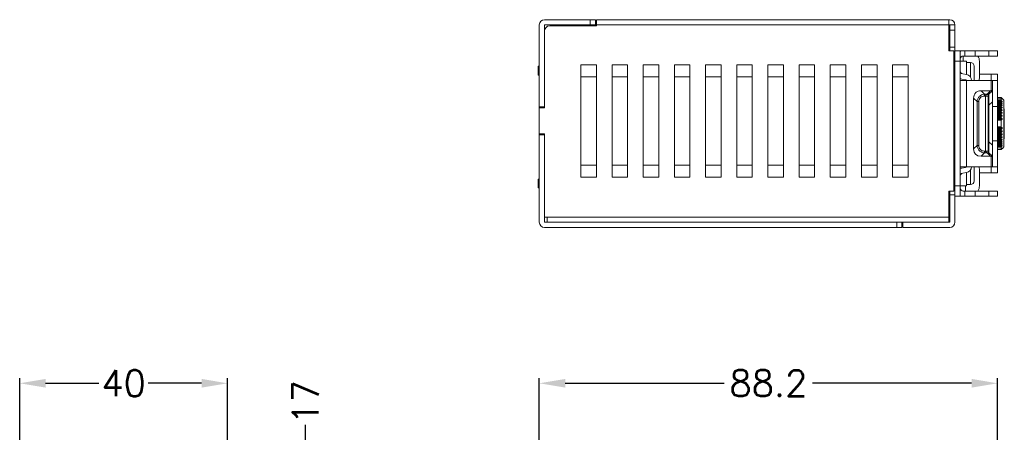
# Model space of a CAD drawing. Header units: millimetres. Extents: x 38 to 345, y 39 to 594.
# Tile 36 of 46: x 38 to 228, y 515 to 594. Entities that reach past the tile are written whole.
import ezdxf

# ---------------------------------------------------------------- set-up
doc = ezdxf.new("R2010")
doc.units = ezdxf.units.MM
doc.layers.add('DIM', color=7, linetype='Continuous')
doc.styles.get("Standard").update_dxf_attribs({"font": 'txt.shx'})
doc.dimstyles.new('ISO-25', dxfattribs={"dimtxt": 5, "dimasz": 5, "dimexe": 1, "dimexo": 1, "dimgap": 1, "dimtad": 0, "dimdsep": 46, "dimtxsty": 'Standard', "dimcen": 1, "dimadec": 0, "dimazin": 0, "dimtfac": 1, "dimtmove": 0, "dimatfit": 3, "dimfxl": 0, "dimarcsym": 0})

# ---------------------------------------------------------------- blocks, each defined once
blk = doc.blocks.new('*D2')
at = {"layer": 'Defpoints', "color": 0}
for p in [(226.47, 524.04), (226.47, 511.04), (138.27, 494.04)]:
    blk.add_point(p, dxfattribs=at)
at = {"layer": 'DIM', "color": 0, "lineweight": -2}
for p, q in [((138.27, 495.04), (138.27, 525.04)), ((226.47, 512.04), (226.47, 525.04)), ((143.27, 524.04), (173.87, 524.04)), ((221.47, 524.04), (190.87, 524.04))]:
    blk.add_line(p, q, dxfattribs=at)
at = {"layer": 'DIM', "color": 0}
for points in [[(143.27, 524.88), (143.27, 523.21), (138.27, 524.04)], [(221.47, 524.88), (221.47, 523.21), (226.47, 524.04)]]:
    blk.add_solid(points, dxfattribs=at)
at = {"layer": 'DIM', "color": 0, "lineweight": 0, "insert": (182.37, 524.04), "char_height": 5, "attachment_point": 5}
blk.add_mtext('88.2', dxfattribs=at)
blk = doc.blocks.new('*D6')
at = {"layer": 'Defpoints', "color": 0}
for p in [(78.27, 524.04), (38.27, 494.04), (78.27, 494.04)]:
    blk.add_point(p, dxfattribs=at)
at = {"layer": 'DIM', "color": 0, "lineweight": -2}
for p, q in [((38.27, 495.04), (38.27, 525.04)), ((78.27, 495.04), (78.27, 525.04)), ((43.27, 524.04), (53.52, 524.04)), ((73.27, 524.04), (63.02, 524.04))]:
    blk.add_line(p, q, dxfattribs=at)
at = {"layer": 'DIM', "color": 0}
for points in [[(43.27, 524.88), (43.27, 523.21), (38.27, 524.04)], [(73.27, 524.88), (73.27, 523.21), (78.27, 524.04)]]:
    blk.add_solid(points, dxfattribs=at)
at = {"layer": 'DIM', "color": 0, "lineweight": 0, "insert": (58.27, 524.04), "char_height": 5, "attachment_point": 5}
blk.add_mtext('40', dxfattribs=at)
blk = doc.blocks.new('*D8')
at = {"layer": 'Defpoints', "color": 0}
for p in [(61.57, 511.04), (93.27, 511.04), (78.27, 494.04)]:
    blk.add_point(p, dxfattribs=at)
at = {"layer": 'DIM', "color": 0, "lineweight": -2}
for p, q in [((93.27, 511.04), (93.27, 516.04)), ((62.57, 511.04), (94.27, 511.04)), ((93.27, 499.04), (93.27, 506.04)), ((79.27, 494.04), (94.27, 494.04))]:
    blk.add_line(p, q, dxfattribs=at)
at = {"layer": 'DIM', "color": 0}
for points in [[(92.44, 506.04), (94.1, 506.04), (93.27, 511.04)], [(92.44, 499.04), (94.1, 499.04), (93.27, 494.04)]]:
    blk.add_solid(points, dxfattribs=at)
at = {"layer": 'DIM', "color": 0, "lineweight": 0, "insert": (93.27, 520.38), "char_height": 5, "attachment_point": 5, "rotation": 90}
blk.add_mtext('17', dxfattribs=at)

msp = doc.modelspace()

# ---------------------------------------------------------------- linework, layer by layer
at = {"color": 7, "linetype": 'Continuous', "lineweight": 0}
for p, q in [((148.074, 594.043), (139.274, 594.043)), ((149.074, 594.043), (148.074, 594.043)), ((148.074, 593.043), (148.074, 594.043)), ((149.074, 594.043), (149.074, 593.043)), ((149.274, 594.043), (217.074, 594.043)), ((149.274, 594.043), (149.274, 593.043)), ((217.074, 593.043), (217.074, 594.043)), ((217.074, 594.043), (217.274, 594.043)), ((138.274, 593.043), (138.274, 577.243)), ((148.074, 593.043), (139.274, 593.043)), ((139.274, 593.043), (139.274, 591.843)), ((139.274, 591.843), (139.274, 577.243)), ((139.274, 577.243), (139.274, 591.843)), ((149.274, 592.843), (140.274, 592.843)), ((142.274, 592.943), (141.274, 592.943)), ((141.274, 592.843), (141.274, 592.943)), ((142.274, 592.943), (148.074, 592.943)), ((142.274, 592.943), (142.274, 592.843)), ((143.274, 593.043), (143.274, 592.943)), ((146.274, 593.043), (146.274, 592.943)), ((148.074, 593.043), (149.074, 593.043)), ((148.074, 592.943), (149.074, 592.943)), ((149.074, 592.943), (149.258, 592.943)), ((149.274, 592.843), (149.274, 593.043)), ((217.074, 593.043), (149.274, 593.043)), ((217.074, 588.043), (217.074, 593.043)), ((217.074, 593.043), (217.274, 593.043)), ((217.274, 593.043), (217.274, 592.043)), ((217.274, 593.043), (218.274, 593.043)), ((217.274, 592.043), (217.274, 588.743)), ((218.274, 592.043), (217.274, 592.043)), ((218.274, 592.043), (218.274, 593.043)), ((218.274, 592.043), (218.274, 588.743)), ((217.074, 588.043), (218.074, 588.043)), ((217.274, 588.043), (217.274, 588.743)), ((217.274, 588.743), (218.274, 588.743)), ((218.074, 588.043), (218.074, 561.043)), ((218.274, 560.343), (218.274, 588.743)), ((218.274, 588.043), (219.274, 588.043)), ((219.274, 586.043), (219.274, 588.043)), ((219.874, 588.043), (219.274, 588.043)), ((220.187, 588.043), (219.874, 588.043)), ((222.156, 588.043), (220.187, 588.043)), ((220.187, 587.043), (220.187, 588.043)), ((224.774, 588.043), (222.156, 588.043)), ((222.156, 588.043), (222.156, 587.043)), ((224.774, 588.043), (224.774, 587.043)), ((226.474, 588.043), (224.774, 588.043)), ((226.474, 588.043), (226.474, 587.043)), ((219.274, 586.043), (218.274, 586.043)), ((220.474, 586.043), (219.274, 586.043)), ((219.274, 586.043), (219.274, 582.343)), ((220.187, 587.043), (219.874, 587.043)), ((219.874, 587.043), (219.874, 586.043)), ((220.187, 587.043), (222.156, 587.043)), ((220.474, 585.793), (220.474, 586.043)), ((220.474, 583.47), (220.474, 585.793)), ((220.474, 585.793), (221.274, 585.793)), ((221.274, 583.055), (221.274, 585.793)), ((222.156, 587.043), (224.774, 587.043)), ((222.974, 582.793), (222.974, 586.043)), ((224.774, 587.043), (226.474, 587.043)), ((138.064, 583.393), (138.064, 585.093)), ((138.274, 585.093), (138.064, 585.093)), ((146.274, 585.334), (146.274, 583.043)), ((146.274, 585.334), (149.274, 585.334)), ((149.274, 583.043), (149.274, 585.334)), ((152.274, 585.334), (152.274, 583.043)), ((152.274, 585.334), (155.274, 585.334)), ((155.274, 583.043), (155.274, 585.334)), ((158.274, 585.334), (158.274, 583.043)), ((158.274, 585.334), (161.274, 585.334)), ((161.274, 583.043), (161.274, 585.334)), ((164.274, 585.334), (164.274, 583.043)), ((164.274, 585.334), (167.274, 585.334)), ((167.274, 583.043), (167.274, 585.334)), ((170.274, 585.334), (170.274, 583.043)), ((170.274, 585.334), (173.274, 585.334)), ((173.274, 583.043), (173.274, 585.334)), ((176.274, 585.334), (176.274, 583.043)), ((176.274, 585.334), (179.274, 585.334)), ((179.274, 583.043), (179.274, 585.334)), ((182.274, 585.334), (182.274, 583.043)), ((182.274, 585.334), (185.274, 585.334)), ((185.274, 583.043), (185.274, 585.334)), ((188.274, 585.334), (188.274, 583.043)), ((188.274, 585.334), (191.274, 585.334)), ((191.274, 583.043), (191.274, 585.334)), ((194.274, 585.334), (194.274, 583.043)), ((194.274, 585.334), (197.274, 585.334)), ((197.274, 583.043), (197.274, 585.334)), ((200.274, 585.334), (200.274, 583.043)), ((200.274, 585.334), (203.274, 585.334)), ((203.274, 583.043), (203.274, 585.334)), ((206.274, 585.334), (206.274, 583.043)), ((206.274, 585.334), (209.274, 585.334)), ((209.274, 583.043), (209.274, 585.334)), ((219.274, 583.733), (219.395, 583.824)), ((221.974, 583.043), (221.974, 585.093)), ((221.974, 585.087), (221.974, 585.086)), ((221.974, 585.086), (221.974, 583.043)), ((138.064, 583.393), (138.274, 583.393)), ((146.274, 566.043), (146.274, 583.043)), ((149.274, 583.043), (146.274, 583.043)), ((149.274, 583.043), (149.274, 566.043)), ((152.274, 566.043), (152.274, 583.043)), ((155.274, 583.043), (152.274, 583.043)), ((155.274, 583.043), (155.274, 566.043)), ((158.274, 566.043), (158.274, 583.043)), ((161.274, 583.043), (158.274, 583.043)), ((161.274, 583.043), (161.274, 566.043)), ((164.274, 566.043), (164.274, 583.043)), ((167.274, 583.043), (164.274, 583.043)), ((167.274, 583.043), (167.274, 566.043)), ((170.274, 566.043), (170.274, 583.043)), ((173.274, 583.043), (170.274, 583.043)), ((173.274, 583.043), (173.274, 566.043)), ((176.274, 566.043), (176.274, 583.043)), ((179.274, 583.043), (176.274, 583.043)), ((179.274, 583.043), (179.274, 566.043)), ((182.274, 566.043), (182.274, 583.043)), ((185.274, 583.043), (182.274, 583.043)), ((185.274, 583.043), (185.274, 566.043)), ((188.274, 566.043), (188.274, 583.043)), ((191.274, 583.043), (188.274, 583.043)), ((191.274, 583.043), (191.274, 566.043)), ((194.274, 566.043), (194.274, 583.043)), ((197.274, 583.043), (194.274, 583.043)), ((197.274, 583.043), (197.274, 566.043)), ((200.274, 566.043), (200.274, 583.043)), ((203.274, 583.043), (200.274, 583.043)), ((203.274, 583.043), (203.274, 566.043)), ((206.274, 566.043), (206.274, 583.043)), ((209.274, 583.043), (206.274, 583.043)), ((209.274, 583.043), (209.274, 566.043)), ((220.316, 582.343), (219.274, 582.343)), ((219.274, 582.343), (219.274, 565.743)), ((220.311, 582.483), (219.596, 582.609)), ((220.485, 583.468), (219.77, 583.594)), ((220.474, 582.343), (220.316, 582.343)), ((225.274, 582.343), (220.474, 582.343)), ((220.474, 582.343), (220.474, 565.743)), ((221.274, 583.043), (221.274, 583.055)), ((221.274, 582.95), (221.274, 583.043)), ((221.974, 582.343), (221.974, 583.043)), ((221.974, 583.043), (221.974, 582.343)), ((222.974, 583.543), (225.274, 583.543)), ((225.433, 583.543), (225.274, 583.543)), ((225.274, 582.343), (225.274, 583.543)), ((225.474, 582.343), (225.274, 582.343)), ((225.274, 580.362), (225.274, 582.343)), ((226.474, 583.543), (225.433, 583.543)), ((225.474, 582.343), (226.474, 582.343)), ((225.474, 582.343), (225.474, 577.343)), ((226.474, 583.543), (226.474, 582.343)), ((226.474, 577.343), (226.474, 582.343)), ((223.942, 579.689), (223.289, 580.343)), ((223.289, 580.343), (225.121, 580.343)), ((225.121, 580.343), (224.467, 579.689)), ((225.474, 580.343), (224.821, 579.689)), ((225.35, 580.375), (225.274, 580.362)), ((221.874, 578.928), (222.528, 578.275)), ((221.874, 569.157), (221.874, 578.928)), ((222.881, 578.275), (222.528, 578.275)), ((222.528, 569.81), (222.528, 578.275)), ((222.881, 578.275), (222.881, 569.81)), ((223.942, 579.689), (223.942, 579.335)), ((223.942, 579.689), (224.467, 579.689)), ((224.174, 579.335), (223.942, 579.335)), ((224.174, 568.75), (224.174, 579.335)), ((224.674, 579.335), (224.174, 579.335)), ((224.674, 579.335), (224.674, 577.568)), ((224.821, 577.568), (225.474, 578.221)), ((226.474, 579.036), (227.174, 579.036)), ((227.174, 579.028), (226.474, 579.028)), ((226.474, 578.956), (227.174, 578.956)), ((226.474, 578.955), (227.174, 578.955)), ((227.174, 578.946), (226.474, 578.946)), ((226.474, 578.584), (227.174, 578.584)), ((227.174, 578.564), (226.474, 578.564)), ((227.247, 578.445), (226.474, 578.445)), ((226.474, 578.316), (227.196, 578.316)), ((226.474, 578.298), (227.174, 578.298)), ((227.174, 578.23), (226.474, 578.23)), ((227.246, 578.103), (226.474, 578.103)), ((227.174, 579.036), (227.246, 578.969)), ((227.174, 579.028), (227.174, 579.036)), ((227.246, 578.946), (227.174, 579.028)), ((227.174, 578.956), (227.177, 578.956)), ((227.174, 578.955), (227.177, 578.956)), ((227.174, 578.946), (227.174, 578.955)), ((227.174, 578.946), (227.174, 578.584)), ((227.174, 578.564), (227.174, 578.584)), ((227.174, 578.23), (227.174, 578.298)), ((227.177, 578.956), (227.188, 578.951)), ((227.188, 578.951), (227.248, 578.904)), ((227.246, 578.946), (227.196, 578.946)), ((227.268, 578.923), (227.246, 578.946)), ((227.268, 578.923), (227.246, 578.946)), ((227.25, 578.296), (227.374, 578.296)), ((227.353, 578.81), (227.374, 578.81)), ((227.4, 578.817), (227.374, 578.843)), ((227.374, 578.842), (227.374, 578.843)), ((227.374, 578.791), (227.374, 578.81)), ((227.374, 578.228), (227.374, 578.296)), ((227.674, 578.543), (227.4, 578.817)), ((227.674, 577.542), (227.674, 578.543)), ((138.274, 577.243), (139.274, 577.243)), ((138.274, 577.243), (138.274, 577.043)), ((138.274, 572.043), (138.274, 577.043)), ((138.274, 577.043), (139.274, 577.043)), ((138.774, 577.043), (138.774, 577.243)), ((139.274, 577.043), (139.274, 577.243)), ((224.674, 570.517), (224.674, 577.568)), ((224.821, 577.568), (224.674, 577.568)), ((224.821, 577.568), (224.821, 570.517)), ((225.474, 577.343), (225.474, 570.743)), ((226.474, 577.343), (225.474, 577.343)), ((226.474, 577.963), (227.207, 577.963)), ((226.474, 577.935), (227.174, 577.935)), ((227.174, 577.854), (226.474, 577.854)), ((227.246, 577.721), (226.474, 577.721)), ((226.474, 577.571), (227.374, 577.571)), ((226.474, 577.551), (227.219, 577.551)), ((226.474, 577.511), (227.174, 577.511)), ((227.174, 577.419), (226.474, 577.419)), ((226.474, 577.343), (226.474, 570.743)), ((227.246, 577.281), (226.474, 577.281)), ((226.474, 577.135), (227.374, 577.135)), ((226.474, 577.086), (227.233, 577.086)), ((226.474, 577.032), (227.174, 577.032)), ((227.174, 576.93), (226.474, 576.93)), ((227.246, 576.79), (226.474, 576.79)), ((226.474, 576.65), (227.374, 576.65)), ((227.374, 576.578), (226.474, 576.578)), ((226.474, 576.575), (227.246, 576.575)), ((226.474, 576.507), (227.174, 576.507)), ((227.174, 576.396), (226.474, 576.396)), ((227.246, 576.255), (226.474, 576.255)), ((226.474, 576.125), (227.374, 576.125)), ((227.174, 577.854), (227.174, 577.935)), ((227.174, 577.419), (227.174, 577.511)), ((227.174, 576.93), (227.174, 577.032)), ((227.174, 576.396), (227.174, 576.507)), ((227.246, 576.79), (227.201, 576.851)), ((227.207, 577.963), (227.246, 577.954)), ((227.246, 577.281), (227.213, 577.324)), ((227.219, 577.551), (227.246, 577.547)), ((227.233, 577.086), (227.246, 577.085)), ((227.246, 577.085), (227.374, 577.069)), ((227.246, 576.575), (227.374, 576.578)), ((227.253, 577.951), (227.374, 577.951)), ((227.374, 577.901), (227.374, 577.951)), ((227.374, 577.512), (227.374, 577.571)), ((227.374, 577.069), (227.374, 577.135)), ((227.374, 576.578), (227.374, 576.65)), ((227.374, 576.048), (227.374, 576.125)), ((227.674, 574.043), (227.674, 577.542)), ((227.774, 576.893), (227.674, 576.993)), ((227.774, 575.919), (227.774, 576.893)), ((227.374, 576.048), (226.474, 576.048)), ((226.474, 576.025), (227.246, 576.025)), ((226.474, 575.942), (227.174, 575.942)), ((227.174, 575.824), (226.474, 575.824)), ((227.246, 575.686), (226.474, 575.686)), ((226.474, 575.566), (227.374, 575.566)), ((227.374, 575.485), (226.474, 575.485)), ((226.474, 575.444), (227.246, 575.444)), ((226.474, 575.347), (227.174, 575.347)), ((227.174, 575.224), (226.474, 575.224)), ((227.246, 575.09), (226.474, 575.09)), ((226.474, 574.984), (227.374, 574.984)), ((227.374, 574.843), (226.474, 574.843)), ((226.474, 574.785), (227.248, 574.785)), ((227.174, 574.666), (226.474, 574.666)), ((227.174, 575.824), (227.174, 575.942)), ((227.184, 575.779), (227.174, 575.824)), ((227.174, 575.224), (227.174, 575.347)), ((227.178, 575.198), (227.174, 575.224)), ((227.174, 574.043), (227.174, 574.666)), ((227.246, 576.025), (227.374, 576.048)), ((227.374, 575.485), (227.374, 575.566)), ((227.374, 574.843), (227.374, 574.984)), ((227.774, 575.892), (227.774, 575.919)), ((227.774, 574.743), (227.774, 575.892)), ((227.774, 574.707), (227.774, 574.743)), ((227.774, 574.519), (227.774, 574.707)), ((227.774, 574.487), (227.774, 574.519)), ((227.774, 574.043), (227.774, 574.487)), ((227.174, 573.421), (226.474, 573.421)), ((227.248, 573.301), (226.474, 573.301)), ((226.474, 573.243), (227.374, 573.243)), ((227.374, 573.101), (226.474, 573.101)), ((226.474, 572.995), (227.246, 572.995)), ((226.474, 572.861), (227.174, 572.861)), ((227.174, 572.712), (226.474, 572.712)), ((227.246, 572.641), (226.474, 572.641)), ((226.474, 572.6), (227.374, 572.6)), ((227.374, 572.519), (226.474, 572.519)), ((226.474, 572.399), (227.246, 572.399)), ((227.174, 573.421), (227.174, 574.043)), ((227.174, 572.861), (227.178, 572.887)), ((227.174, 572.712), (227.174, 572.861)), ((227.174, 572.261), (227.184, 572.306)), ((227.374, 573.101), (227.374, 573.243)), ((227.374, 572.519), (227.374, 572.6)), ((227.674, 570.543), (227.674, 574.043)), ((227.774, 573.595), (227.774, 574.043)), ((227.774, 573.566), (227.774, 573.595)), ((227.774, 573.375), (227.774, 573.566)), ((227.774, 573.343), (227.774, 573.375)), ((227.774, 572.193), (227.774, 573.343)), ((138.274, 572.043), (138.274, 571.843)), ((139.274, 572.043), (138.274, 572.043)), ((138.274, 571.843), (139.274, 571.843)), ((138.274, 571.843), (138.274, 555.043)), ((138.774, 571.843), (138.774, 572.043)), ((139.274, 571.843), (139.274, 572.043)), ((139.274, 571.843), (139.274, 556.243)), ((139.274, 556.243), (139.274, 571.843)), ((224.674, 570.517), (224.674, 568.75)), ((224.674, 570.517), (224.821, 570.517)), ((225.474, 569.864), (224.821, 570.517)), ((225.474, 570.743), (225.474, 565.743)), ((225.474, 570.743), (226.474, 570.743)), ((226.474, 572.261), (227.174, 572.261)), ((227.174, 572.119), (226.474, 572.119)), ((227.246, 572.06), (226.474, 572.06)), ((226.474, 572.037), (227.374, 572.037)), ((227.374, 571.96), (226.474, 571.96)), ((226.474, 571.83), (227.246, 571.83)), ((226.474, 571.689), (227.174, 571.689)), ((227.174, 571.555), (226.474, 571.555)), ((226.474, 571.51), (227.244, 571.51)), ((226.474, 571.507), (227.244, 571.507)), ((227.374, 571.435), (226.474, 571.435)), ((226.474, 571.295), (227.246, 571.295)), ((226.474, 571.155), (227.174, 571.155)), ((227.174, 571.031), (226.474, 571.031)), ((226.474, 570.998), (227.229, 570.998)), ((227.374, 570.95), (226.474, 570.95)), ((226.474, 570.804), (227.246, 570.804)), ((226.474, 565.743), (226.474, 570.743)), ((226.474, 570.666), (227.174, 570.666)), ((227.174, 570.555), (226.474, 570.555)), ((226.474, 570.533), (227.215, 570.533)), ((227.374, 570.514), (226.474, 570.514)), ((227.174, 572.119), (227.174, 572.261)), ((227.174, 571.555), (227.174, 571.689)), ((227.174, 571.031), (227.174, 571.155)), ((227.174, 570.555), (227.174, 570.666)), ((227.201, 571.234), (227.246, 571.295)), ((227.213, 570.761), (227.246, 570.804)), ((227.246, 570.538), (227.215, 570.533)), ((227.246, 571), (227.229, 570.998)), ((227.246, 571.51), (227.244, 571.51)), ((227.244, 571.507), (227.374, 571.507)), ((227.374, 572.037), (227.246, 572.06)), ((227.374, 571.507), (227.246, 571.51)), ((227.374, 571.016), (227.246, 571)), ((227.374, 571.96), (227.374, 572.037)), ((227.374, 571.435), (227.374, 571.507)), ((227.374, 570.95), (227.374, 571.016)), ((227.374, 570.514), (227.374, 570.573)), ((227.774, 571.193), (227.674, 571.093)), ((227.674, 569.543), (227.674, 570.543)), ((227.774, 572.166), (227.774, 572.193)), ((227.774, 571.193), (227.774, 572.166)), ((222.528, 569.81), (221.874, 569.157)), ((222.528, 569.81), (222.881, 569.81)), ((223.942, 568.75), (223.942, 568.396)), ((223.942, 568.75), (224.174, 568.75)), ((224.174, 568.75), (224.674, 568.75)), ((226.474, 570.364), (227.246, 570.364)), ((226.474, 570.231), (227.174, 570.231)), ((227.174, 570.133), (226.474, 570.133)), ((226.474, 570.12), (227.174, 570.12)), ((226.474, 569.982), (227.246, 569.982)), ((226.474, 569.855), (227.174, 569.855)), ((227.174, 569.773), (226.474, 569.773)), ((226.474, 569.767), (227.174, 569.767)), ((226.474, 569.64), (227.248, 569.64)), ((226.474, 569.521), (227.174, 569.521)), ((227.174, 569.112), (226.474, 569.112)), ((226.474, 569.057), (227.174, 569.057)), ((227.174, 569.048), (226.474, 569.048)), ((227.174, 570.133), (227.174, 570.231)), ((227.174, 570.12), (227.202, 570.12)), ((227.174, 569.773), (227.174, 569.855)), ((227.191, 569.767), (227.174, 569.773)), ((227.174, 569.767), (227.191, 569.767)), ((227.174, 569.112), (227.174, 569.521)), ((227.247, 569.181), (227.174, 569.112)), ((227.174, 569.057), (227.21, 569.1)), ((227.174, 569.048), (227.174, 569.057)), ((227.18, 569.052), (227.174, 569.048)), ((227.227, 569.097), (227.18, 569.052)), ((227.246, 570.131), (227.202, 570.12)), ((227.203, 569.139), (227.246, 569.139)), ((227.21, 569.1), (227.246, 569.139)), ((227.246, 569.139), (227.268, 569.162)), ((227.268, 569.137), (227.246, 569.116)), ((227.268, 569.137), (227.246, 569.116)), ((227.374, 569.789), (227.25, 569.789)), ((227.374, 570.134), (227.253, 570.134)), ((227.289, 569.158), (227.268, 569.137)), ((227.289, 569.158), (227.268, 569.137)), ((227.31, 569.179), (227.289, 569.158)), ((227.31, 569.179), (227.289, 569.158)), ((227.332, 569.201), (227.31, 569.179)), ((227.332, 569.201), (227.31, 569.179)), ((227.353, 569.222), (227.332, 569.201)), ((227.353, 569.222), (227.332, 569.201)), ((227.374, 569.275), (227.353, 569.275)), ((227.353, 569.222), (227.374, 569.243)), ((227.353, 569.222), (227.374, 569.243)), ((227.374, 569.243), (227.353, 569.222)), ((227.374, 569.243), (227.353, 569.222)), ((227.374, 570.134), (227.374, 570.184)), ((227.374, 569.789), (227.374, 569.857)), ((227.374, 569.275), (227.374, 569.294)), ((227.4, 569.268), (227.374, 569.243)), ((227.374, 569.243), (227.374, 569.243)), ((227.674, 569.543), (227.4, 569.268)), ((223.289, 567.743), (223.942, 568.396)), ((225.121, 567.743), (223.289, 567.743)), ((224.467, 568.396), (223.942, 568.396)), ((224.467, 568.396), (225.121, 567.743)), ((224.821, 568.396), (225.474, 567.743)), ((225.274, 567.723), (225.351, 567.71)), ((225.274, 565.743), (225.274, 567.723)), ((146.274, 566.043), (146.274, 563.751)), ((146.274, 566.043), (149.274, 566.043)), ((149.274, 563.751), (149.274, 566.043)), ((152.274, 566.043), (152.274, 563.751)), ((152.274, 566.043), (155.274, 566.043)), ((155.274, 563.751), (155.274, 566.043)), ((158.274, 566.043), (158.274, 563.751)), ((158.274, 566.043), (161.274, 566.043)), ((161.274, 563.751), (161.274, 566.043)), ((164.274, 566.043), (164.274, 563.751)), ((164.274, 566.043), (167.274, 566.043)), ((167.274, 563.751), (167.274, 566.043)), ((170.274, 566.043), (170.274, 563.751)), ((170.274, 566.043), (173.274, 566.043)), ((173.274, 563.751), (173.274, 566.043)), ((176.274, 566.043), (176.274, 563.751)), ((176.274, 566.043), (179.274, 566.043)), ((179.274, 563.751), (179.274, 566.043)), ((182.274, 566.043), (182.274, 563.751)), ((182.274, 566.043), (185.274, 566.043)), ((185.274, 563.751), (185.274, 566.043)), ((188.274, 566.043), (188.274, 563.751)), ((188.274, 566.043), (191.274, 566.043)), ((191.274, 563.751), (191.274, 566.043)), ((194.274, 566.043), (194.274, 563.751)), ((194.274, 566.043), (197.274, 566.043)), ((197.274, 563.751), (197.274, 566.043)), ((200.274, 566.043), (200.274, 563.751)), ((200.274, 566.043), (203.274, 566.043)), ((203.274, 563.751), (203.274, 566.043)), ((206.274, 566.043), (206.274, 563.751)), ((206.274, 566.043), (209.274, 566.043)), ((209.274, 563.751), (209.274, 566.043)), ((219.274, 565.743), (220.316, 565.743)), ((219.274, 565.743), (219.274, 562.043)), ((219.596, 565.476), (220.311, 565.602)), ((220.316, 565.743), (220.474, 565.743)), ((220.474, 565.743), (225.274, 565.743)), ((221.274, 565.055), (221.274, 565.135)), ((221.274, 565.043), (221.274, 565.055)), ((221.274, 562.293), (221.274, 565.043)), ((221.974, 565.043), (221.974, 565.743)), ((221.974, 565.743), (221.974, 565.043)), ((221.974, 563.018), (221.974, 565.043)), ((221.974, 565.043), (221.974, 562.998)), ((222.974, 562.043), (222.974, 565.293)), ((225.274, 564.543), (225.274, 565.743)), ((225.274, 565.743), (225.474, 565.743)), ((226.474, 565.743), (225.474, 565.743)), ((226.474, 565.743), (226.474, 564.543)), ((138.064, 563.363), (138.064, 561.663)), ((138.274, 563.363), (138.064, 563.363)), ((149.274, 563.751), (146.274, 563.751)), ((155.274, 563.751), (152.274, 563.751)), ((161.274, 563.751), (158.274, 563.751)), ((167.274, 563.751), (164.274, 563.751)), ((173.274, 563.751), (170.274, 563.751)), ((179.274, 563.751), (176.274, 563.751)), ((185.274, 563.751), (182.274, 563.751)), ((191.274, 563.751), (188.274, 563.751)), ((197.274, 563.751), (194.274, 563.751)), ((203.274, 563.751), (200.274, 563.751)), ((209.274, 563.751), (206.274, 563.751)), ((219.395, 564.261), (219.274, 564.352)), ((219.77, 564.491), (220.485, 564.617)), ((220.474, 562.293), (220.474, 564.615)), ((221.974, 562.993), (221.974, 563.018)), ((221.974, 562.998), (221.974, 562.993)), ((225.274, 564.543), (222.974, 564.543)), ((225.274, 564.543), (225.433, 564.543)), ((225.433, 564.543), (226.474, 564.543)), ((138.064, 561.663), (138.274, 561.663)), ((217.074, 556.043), (217.074, 561.043)), ((218.074, 561.043), (217.074, 561.043)), ((217.274, 560.343), (217.274, 561.043)), ((218.274, 562.043), (219.274, 562.043)), ((220.474, 562.043), (219.274, 562.043)), ((219.274, 560.043), (219.274, 562.043)), ((219.874, 561.043), (220.187, 561.043)), ((222.156, 561.043), (220.187, 561.043)), ((220.187, 560.043), (220.187, 561.043)), ((220.274, 562.043), (220.274, 561.043)), ((220.474, 562.293), (221.274, 562.293)), ((220.474, 562.043), (220.474, 562.293)), ((224.774, 561.043), (222.156, 561.043)), ((222.156, 561.043), (222.156, 560.043)), ((224.774, 560.043), (224.774, 561.043)), ((226.474, 561.043), (224.774, 561.043)), ((226.474, 561.043), (226.474, 560.043)), ((217.274, 560.343), (218.274, 560.343)), ((217.274, 560.343), (217.274, 555.043)), ((218.274, 560.343), (218.274, 555.043)), ((219.274, 560.043), (218.274, 560.043)), ((219.274, 560.043), (219.686, 560.043)), ((219.874, 560.043), (220.187, 560.043)), ((220.187, 560.043), (222.156, 560.043)), ((222.156, 560.043), (224.774, 560.043)), ((224.774, 560.043), (226.474, 560.043)), ((139.274, 556.243), (139.274, 555.043)), ((139.474, 556.043), (139.274, 556.043)), ((139.774, 556.043), (139.474, 556.043)), ((139.774, 556.043), (139.774, 555.043)), ((139.774, 556.043), (217.074, 556.043)), ((217.074, 555.043), (217.074, 556.043)), ((139.274, 555.043), (139.774, 555.043)), ((139.274, 554.043), (207.074, 554.043)), ((139.774, 555.043), (207.074, 555.043)), ((208.074, 555.043), (207.074, 555.043)), ((207.074, 554.043), (207.074, 555.043)), ((207.074, 554.043), (208.074, 554.043)), ((208.074, 555.043), (208.074, 554.043)), ((208.274, 555.043), (208.074, 555.043)), ((208.274, 555.043), (217.074, 555.043)), ((208.274, 555.043), (208.274, 554.043)), ((208.274, 554.043), (217.274, 554.043)), ((217.074, 555.043), (217.274, 555.043))]:
    msp.add_line(p, q, dxfattribs=at)
msp.add_lwpolyline([(227.246, 569.139), (227.268, 569.162), (227.268, 569.162)], dxfattribs=at)
for centre, radius, start, end in [((139.274, 593.043), 1, 90, 180), ((217.274, 593.043), 1, 0, 90), ((140.274, 591.843), 1, 90, 180), ((219.874, 586.443), 1.6, 110.66533, 112.03536), ((219.874, 586.443), 1.6, 90, 110.66533), ((219.874, 586.443), 0.6, 90, 180), ((221.274, 585.093), 0.7, 0, 90), ((220.974, 586.043), 2, 0, 30.00169), ((219.874, 584.185), 0.6, 180, 216.97135), ((219.874, 584.185), 0.6, 216.97135, 260), ((219.874, 584.185), 1.6, 247.93221, 260), ((220.277, 582.286), 0.2, 26.74259, 80), ((220.277, 582.286), 0.2, 16.44424, 26.74259), ((220.277, 582.286), 1.2, 2.71834, 80), ((220.974, 582.793), 2, 346.9699, 0), ((225.174, 579.335), 0.5, 135, 180), ((225.174, 579.335), 0.5, 173.34459, 180), ((225.174, 579.335), 0.5, 171.7931, 173.34459), ((225.174, 579.335), 0.5, 165.26329, 171.7931), ((225.174, 579.335), 0.5, 164.50932, 165.26329), ((225.174, 579.335), 0.5, 158.57675, 164.50932), ((225.174, 579.335), 0.5, 156.96449, 158.57675), ((227.7, 578.488), 0.596, 219.51202, 220.29971), ((203.804, 555.132), 33.433, 45.16994, 45.47929), ((211.83, 550.115), 32.124, 61.06019, 61.32147), ((198.702, 553.905), 37.421, 39.98356, 40.28846), ((197.535, 553.012), 39.111, 40.27607, 40.56274), ((204.848, 553.665), 33.745, 48.12323, 48.41173), ((202.181, 555.243), 34.498, 43.08849, 43.34749), ((227.608, 578.033), 0.478, 216.87261, 220.72141), ((213.39, 544.285), 36.408, 67.412, 67.63061), ((199.14, 553.578), 37.051, 40.35705, 40.66263), ((214.552, 530.462), 48.766, 74.7553, 74.91155), ((200.074, 553.241), 36.28, 41.1934, 41.50026), ((201.445, 552.869), 35.183, 42.52609, 42.83444), ((203.169, 552.415), 33.883, 44.40827, 44.7176), ((205.137, 551.792), 32.553, 46.9138, 47.22237), ((214.214, 616.49), 43.066, 287.61478, 287.79405), ((207.225, 550.854), 31.436, 50.13673, 50.44085), ((212.186, 607.938), 36.413, 294.43301, 294.65204), ((207.225, 597.231), 31.436, 309.55915, 309.86327), ((214.214, 531.595), 43.066, 72.20595, 72.38522), ((205.137, 596.293), 32.553, 312.77763, 313.0862), ((212.168, 540.104), 36.461, 65.35188, 65.57055), ((203.169, 595.67), 33.883, 315.2824, 315.59173), ((201.445, 595.216), 35.183, 317.16556, 317.47391), ((200.074, 594.845), 36.28, 318.49974, 318.8066), ((214.552, 617.623), 48.766, 285.08845, 285.2447), ((199.14, 594.507), 37.051, 319.33737, 319.64295), ((225.174, 568.75), 0.5, 180, 187.63781), ((225.174, 568.75), 0.5, 180, 225), ((225.174, 568.75), 0.5, 187.63781, 195.17158), ((227.608, 570.052), 0.478, 139.27859, 143.12739), ((222.428, 574.007), 6.866, 314.3406, 314.56323), ((227.7, 569.597), 0.596, 139.70021, 140.48868), ((213.39, 603.8), 36.408, 292.36939, 292.588), ((198.703, 594.179), 37.419, 319.71156, 320.01646), ((211.83, 597.97), 32.124, 298.67853, 298.93981), ((204.835, 594.435), 33.766, 311.58821, 311.87671), ((197.553, 595.057), 39.087, 319.43731, 319.72399), ((202.182, 592.84), 34.496, 316.65286, 316.91152), ((219.874, 563.9), 1.6, 100, 112.06779), ((220.277, 565.799), 0.2, 280, 346.24624), ((220.277, 565.799), 1.2, 280, 357.28164), ((220.974, 565.293), 2, 0, 13.03013), ((219.874, 563.9), 0.6, 143.02865, 180), ((219.874, 563.9), 0.6, 100, 143.02865), ((221.274, 562.993), 0.7, 270, 0), ((219.874, 561.643), 0.6, 180, 270), ((220.974, 562.043), 2, 329.99839, 0), ((219.874, 561.643), 1.6, 247.96466, 249.33458), ((219.874, 561.643), 1.6, 249.33458, 270), ((139.474, 556.243), 0.2, 180, 270), ((139.274, 555.043), 1, 180, 270), ((217.274, 555.043), 1, 270, 0)]:
    msp.add_arc(centre, radius, start, end, dxfattribs=at)
for centre, major_axis, start_param, end_param in [((225.474, 581.05), (0.612, 0.612), -2.6179939, -2.3811517), ((224.703, 570.571), (2.449, 2.449), 2.6179939, 3.6651914), ((225.474, 567.035), (0.612, -0.612), 2.3811517, 2.6179939)]:
    msp.add_ellipse(centre, major_axis=major_axis, ratio=0.5773503, start_param=start_param, end_param=end_param, dxfattribs=at)
for points, knots in [([(223.289, 580.343), (223.101, 580.343), (222.814, 580.305), (222.47, 580.147), (222.245, 579.972), (222.07, 579.747), (221.912, 579.402), (221.874, 579.116), (221.874, 578.928)], [0, 0, 0, 0, 0.2496939, 0.3748729, 0.5000002, 0.6251272, 0.750306, 1, 1, 1, 1]), ([(225.474, 580.362), (225.474, 580.364), (225.473, 580.369), (225.465, 580.374), (225.454, 580.377), (225.439, 580.378), (225.421, 580.379), (225.391, 580.378), (225.367, 580.377), (225.35, 580.375)], [0, 0, 0, 0, 0.049563, 0.1091969, 0.1934259, 0.306025, 0.445852, 0.6105305, 1, 1, 1, 1]), ([(222.528, 578.275), (222.544, 578.455), (222.627, 578.816), (222.935, 579.282), (223.401, 579.589), (223.761, 579.673), (223.942, 579.689)], [0, 0, 0, 0, 0.2499586, 0.5000001, 0.7500437, 1, 1, 1, 1]), ([(222.881, 578.275), (222.881, 578.417), (222.918, 578.701), (223.14, 579.076), (223.515, 579.298), (223.8, 579.335), (223.942, 579.335)], [0, 0, 0, 0, 0.2529629, 0.5000004, 0.7470475, 1, 1, 1, 1]), ([(224.467, 579.689), (224.432, 579.672), (224.364, 579.632), (224.272, 579.557), (224.197, 579.46), (224.174, 579.377), (224.174, 579.335)], [0, 0, 0, 0, 0.2421807, 0.4882073, 0.7405052, 1, 1, 1, 1]), ([(224.467, 579.689), (224.499, 579.673), (224.563, 579.647), (224.661, 579.63), (224.751, 579.641), (224.802, 579.67), (224.821, 579.689)], [0, 0, 0, 0, 0.2829278, 0.5496821, 0.7875337, 1, 1, 1, 1]), ([(224.821, 579.689), (224.815, 579.684), (224.807, 579.665), (224.797, 579.63), (224.788, 579.579), (224.776, 579.476), (224.768, 579.303), (224.765, 579.045), (224.769, 578.728), (224.781, 578.366), (224.798, 577.974), (224.813, 577.704), (224.821, 577.568)], [0, 0, 0, 0, 0.0106259, 0.0276509, 0.0519598, 0.0841192, 0.1734089, 0.2957504, 0.4471554, 0.6202581, 0.8068401, 1, 1, 1, 1]), ([(227.247, 578.445), (227.238, 578.456), (227.221, 578.477), (227.199, 578.508), (227.183, 578.537), (227.175, 578.556), (227.174, 578.564)], [0, 0, 0, 0, 0.2944968, 0.573819, 0.8182972, 1, 1, 1, 1]), ([(227.174, 578.298), (227.175, 578.301), (227.176, 578.306), (227.183, 578.314), (227.191, 578.316), (227.196, 578.316)], [0, 0, 0, 0, 0.2706652, 0.5050759, 1, 1, 1, 1]), ([(227.241, 578.109), (227.224, 578.129), (227.202, 578.159), (227.181, 578.201), (227.175, 578.221), (227.174, 578.23)], [0, 0, 0, 0, 0.5541881, 0.8010706, 1, 1, 1, 1]), ([(227.196, 578.316), (227.204, 578.316), (227.221, 578.311), (227.237, 578.303), (227.246, 578.299)], [0, 0, 0, 0, 0.4405864, 1, 1, 1, 1]), ([(227.174, 577.935), (227.175, 577.939), (227.177, 577.948), (227.187, 577.96), (227.199, 577.963), (227.207, 577.963)], [0, 0, 0, 0, 0.277003, 0.5141616, 1, 1, 1, 1]), ([(227.226, 577.746), (227.213, 577.763), (227.195, 577.79), (227.179, 577.828), (227.175, 577.846), (227.174, 577.854)], [0, 0, 0, 0, 0.5406343, 0.7877981, 1, 1, 1, 1]), ([(227.174, 577.511), (227.175, 577.517), (227.177, 577.529), (227.191, 577.547), (227.208, 577.551), (227.219, 577.551)], [0, 0, 0, 0, 0.2822881, 0.5223602, 1, 1, 1, 1]), ([(227.213, 577.324), (227.203, 577.339), (227.186, 577.369), (227.176, 577.403), (227.174, 577.419)], [0, 0, 0, 0, 0.5295995, 1, 1, 1, 1]), ([(227.174, 577.032), (227.175, 577.041), (227.178, 577.056), (227.192, 577.075), (227.212, 577.084), (227.226, 577.086), (227.233, 577.086)], [0, 0, 0, 0, 0.2847261, 0.5260844, 0.7565184, 1, 1, 1, 1]), ([(227.201, 576.851), (227.194, 576.863), (227.182, 576.889), (227.175, 576.917), (227.174, 576.93)], [0, 0, 0, 0, 0.5196718, 1, 1, 1, 1]), ([(227.174, 576.507), (227.175, 576.517), (227.179, 576.537), (227.197, 576.56), (227.22, 576.572), (227.237, 576.575), (227.246, 576.575)], [0, 0, 0, 0, 0.28883, 0.5341649, 0.7638374, 1, 1, 1, 1]), ([(227.191, 576.333), (227.189, 576.338), (227.181, 576.358), (227.175, 576.379), (227.174, 576.396)], [0, 0, 0, 0, 0.2576558, 1, 1, 1, 1]), ([(227.246, 576.255), (227.241, 576.261), (227.219, 576.284), (227.201, 576.311), (227.191, 576.333)], [0, 0, 0, 0, 0.2413039, 1, 1, 1, 1]), ([(227.174, 575.942), (227.175, 575.953), (227.18, 575.975), (227.196, 576.002), (227.22, 576.018), (227.237, 576.024), (227.246, 576.025)], [0, 0, 0, 0, 0.2916391, 0.5439172, 0.7740977, 1, 1, 1, 1]), ([(227.174, 575.347), (227.175, 575.36), (227.18, 575.383), (227.196, 575.412), (227.219, 575.433), (227.237, 575.441), (227.246, 575.444)], [0, 0, 0, 0, 0.2901051, 0.5467683, 0.7790697, 1, 1, 1, 1]), ([(227.174, 574.666), (227.174, 574.692), (227.188, 574.743), (227.228, 574.776), (227.248, 574.785)], [0, 0, 0, 0, 0.5468585, 1, 1, 1, 1]), ([(227.246, 575.09), (227.23, 575.103), (227.201, 575.136), (227.183, 575.176), (227.178, 575.198)], [0, 0, 0, 0, 0.4762707, 1, 1, 1, 1]), ([(227.246, 575.686), (227.239, 575.692), (227.213, 575.719), (227.193, 575.752), (227.184, 575.779)], [0, 0, 0, 0, 0.2372937, 1, 1, 1, 1]), ([(227.248, 573.301), (227.228, 573.31), (227.188, 573.343), (227.174, 573.394), (227.174, 573.421)], [0, 0, 0, 0, 0.453145, 1, 1, 1, 1]), ([(227.246, 572.641), (227.23, 572.645), (227.198, 572.662), (227.179, 572.694), (227.174, 572.712)], [0, 0, 0, 0, 0.4671174, 1, 1, 1, 1]), ([(227.178, 572.887), (227.183, 572.909), (227.201, 572.949), (227.23, 572.982), (227.246, 572.995)], [0, 0, 0, 0, 0.5237294, 1, 1, 1, 1]), ([(227.184, 572.306), (227.187, 572.315), (227.202, 572.35), (227.226, 572.381), (227.246, 572.399)], [0, 0, 0, 0, 0.262404, 1, 1, 1, 1]), ([(224.821, 570.517), (224.813, 570.381), (224.798, 570.111), (224.781, 569.719), (224.769, 569.357), (224.765, 569.04), (224.768, 568.782), (224.776, 568.609), (224.788, 568.506), (224.797, 568.455), (224.807, 568.42), (224.815, 568.401), (224.821, 568.396)], [0, 0, 0, 0, 0.19316, 0.379742, 0.5528414, 0.70425, 0.8265972, 0.9158818, 0.9480438, 0.972347, 0.9893706, 1, 1, 1, 1]), ([(227.246, 572.06), (227.231, 572.062), (227.207, 572.07), (227.185, 572.094), (227.177, 572.11), (227.174, 572.119)], [0, 0, 0, 0, 0.4720938, 0.7223441, 1, 1, 1, 1]), ([(227.174, 571.689), (227.175, 571.695), (227.177, 571.716), (227.184, 571.737), (227.191, 571.752)], [0, 0, 0, 0, 0.2400283, 1, 1, 1, 1]), ([(227.244, 571.51), (227.23, 571.51), (227.207, 571.514), (227.184, 571.534), (227.177, 571.548), (227.174, 571.555)], [0, 0, 0, 0, 0.4855876, 0.7303584, 1, 1, 1, 1]), ([(227.174, 571.155), (227.175, 571.169), (227.182, 571.196), (227.194, 571.222), (227.201, 571.234)], [0, 0, 0, 0, 0.4803632, 1, 1, 1, 1]), ([(227.229, 570.998), (227.218, 570.998), (227.2, 571.002), (227.182, 571.016), (227.176, 571.026), (227.174, 571.031)], [0, 0, 0, 0, 0.4959497, 0.738278, 1, 1, 1, 1]), ([(227.174, 570.666), (227.176, 570.682), (227.186, 570.716), (227.203, 570.746), (227.213, 570.761)], [0, 0, 0, 0, 0.4704592, 1, 1, 1, 1]), ([(227.215, 570.533), (227.206, 570.533), (227.194, 570.535), (227.181, 570.544), (227.176, 570.551), (227.174, 570.555)], [0, 0, 0, 0, 0.5071585, 0.7473128, 1, 1, 1, 1]), ([(227.191, 571.752), (227.195, 571.76), (227.21, 571.788), (227.229, 571.813), (227.246, 571.83)], [0, 0, 0, 0, 0.2578744, 1, 1, 1, 1]), ([(223.942, 568.396), (223.761, 568.412), (223.401, 568.496), (222.935, 568.803), (222.627, 569.269), (222.544, 569.63), (222.528, 569.81)], [0, 0, 0, 0, 0.2499586, 0.5000001, 0.7500436, 1, 1, 1, 1]), ([(223.942, 568.75), (223.8, 568.75), (223.515, 568.787), (223.14, 569.009), (222.918, 569.384), (222.881, 569.668), (222.881, 569.81)], [0, 0, 0, 0, 0.2529629, 0.5000004, 0.7470475, 1, 1, 1, 1]), ([(224.467, 568.396), (224.432, 568.413), (224.365, 568.453), (224.272, 568.528), (224.196, 568.625), (224.175, 568.708), (224.174, 568.75)], [0, 0, 0, 0, 0.2417945, 0.4876038, 0.7400461, 1, 1, 1, 1]), ([(227.174, 570.231), (227.175, 570.239), (227.179, 570.257), (227.195, 570.295), (227.213, 570.322), (227.226, 570.339)], [0, 0, 0, 0, 0.212202, 0.4593657, 1, 1, 1, 1]), ([(227.202, 570.12), (227.197, 570.12), (227.186, 570.121), (227.177, 570.129), (227.174, 570.133)], [0, 0, 0, 0, 0.5215785, 1, 1, 1, 1]), ([(227.174, 569.855), (227.175, 569.864), (227.181, 569.884), (227.202, 569.926), (227.224, 569.956), (227.241, 569.976)], [0, 0, 0, 0, 0.1989294, 0.4458117, 1, 1, 1, 1]), ([(227.174, 569.521), (227.175, 569.529), (227.183, 569.548), (227.199, 569.577), (227.222, 569.608), (227.239, 569.629), (227.248, 569.64)], [0, 0, 0, 0, 0.1817797, 0.4262826, 0.7055724, 1, 1, 1, 1]), ([(227.246, 569.786), (227.236, 569.781), (227.219, 569.772), (227.2, 569.767), (227.191, 569.767)], [0, 0, 0, 0, 0.5618755, 1, 1, 1, 1]), ([(224.821, 568.396), (224.804, 568.413), (224.758, 568.441), (224.672, 568.456), (224.571, 568.44), (224.502, 568.414), (224.467, 568.396)], [0, 0, 0, 0, 0.1903911, 0.4153339, 0.6878742, 1, 1, 1, 1]), ([(225.351, 567.71), (225.368, 567.708), (225.398, 567.706), (225.433, 567.706), (225.454, 567.709), (225.465, 567.711), (225.473, 567.716), (225.474, 567.721), (225.474, 567.723)], [0, 0, 0, 0, 0.389732, 0.6939249, 0.806382, 0.8905466, 0.950232, 1, 1, 1, 1])]:
    msp.add_open_spline(points, degree=3, knots=knots, dxfattribs=at)

# ---------------------------------------------------------------- dimensions: what is measured, and where the dimension line sits
at = {"layer": 'DIM', "lineweight": 0}
for base, p1, p2, picture, middle in [((78.271, 524.042), (38.271, 494.042), (78.271, 494.042), '*D6', (58.271, 524.042)), ((226.474, 524.042), (138.274, 494.042), (226.474, 511.042), '*D2', (182.374, 524.042))]:
    dim = msp.add_linear_dim(base=base, p1=p1, p2=p2, dimstyle='ISO-25', dxfattribs=at)
    dim.commit()
    dim.dimension.update_dxf_attribs({"geometry": picture, "text_midpoint": middle})
dim = msp.add_linear_dim(base=(93.271, 511.042), p1=(78.271, 494.042), p2=(61.571, 511.042), angle=90, dimstyle='ISO-25', dxfattribs=at)
dim.commit()
dim.dimension.update_dxf_attribs({"geometry": '*D8', "text_midpoint": (93.271, 520.375)})

doc.saveas('drawing.dxf')
